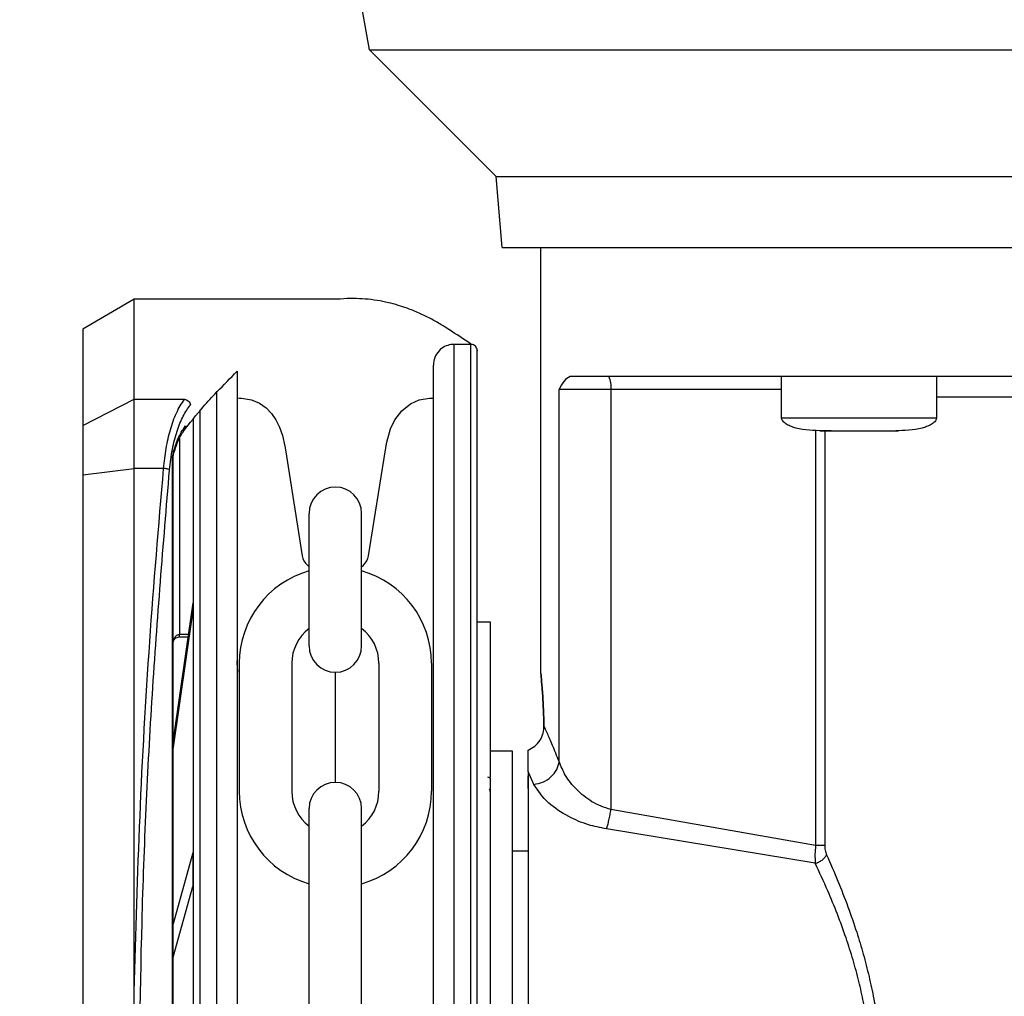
# Model space of a CAD drawing. Header units: inches. Extents: x 170 to 312, y 215 to 248.
# Tile 254 of 256: x 231.41 to 231.598, y 223.417 to 223.603. Entities that reach past the tile are written whole.
import ezdxf

# ---------------------------------------------------------------- set-up
doc = ezdxf.new("R2010")
doc.units = ezdxf.units.IN
doc.header["$LTSCALE"] = 0.25
doc.header["$MEASUREMENT"] = 0
doc.layers.add('ANNOTATIONS', color=1, linetype='Continuous')
doc.layers.add('STANDARD MOTOR RH', color=7, linetype='Continuous')
doc.styles.add('ARIAL', font='arial.ttf', dxfattribs={"height": 0.09375})
doc.dimstyles.new('STANDARD$0', dxfattribs={"dimtxt": 0.09375, "dimasz": 0.09375, "dimexe": 0.03125, "dimexo": 0.046875, "dimgap": 0.09, "dimtad": 0, "dimtih": 1, "dimtoh": 1, "dimdec": 4, "dimzin": 0, "dimdsep": 46, "dimtxsty": 'ARIAL', "dimcen": 0.09, "dimadec": 0, "dimazin": 0, "dimtfac": 1, "dimtdec": 4, "dimtofl": 0, "dimtmove": 0, "dimatfit": 1, "dimfxl": 1, "dimtolj": 1, "dimtzin": 0, "dimarcsym": 0})

# ---------------------------------------------------------------- blocks, each defined once
blk = doc.blocks.new('*D121')
at = {"layer": 'ANNOTATIONS', "color": 0, "lineweight": -2, "transparency": 16777216}
for p, q in [((230.8449340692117, 223.5869874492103), (230.8449340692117, 225.1541471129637)), ((231.9385526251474, 224.5800096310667), (231.9385526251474, 225.1541471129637)), ((230.9386840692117, 225.1228971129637), (231.1066333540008, 225.1228971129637)), ((231.8448026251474, 225.1228971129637), (231.6768533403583, 225.1228971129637))]:
    blk.add_line(p, q, dxfattribs=at)
at = {"layer": 'ANNOTATIONS', "color": 0, "transparency": 16777216}
for points in [[(230.9386840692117, 225.1385221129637), (230.9386840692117, 225.1072721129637), (230.8449340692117, 225.1228971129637)], [(231.8448026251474, 225.1385221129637), (231.8448026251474, 225.1072721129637), (231.9385526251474, 225.1228971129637)]]:
    blk.add_solid(points, dxfattribs=at)
at = {"layer": 'defpoints', "color": 0, "transparency": 16777216}
for p in [(230.8449340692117, 225.1228971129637), (231.9385526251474, 224.5331346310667), (230.8449340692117, 223.5401124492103)]:
    blk.add_point(p, dxfattribs=at)
at = {"layer": 'ANNOTATIONS', "color": 0, "transparency": 16777216, "insert": (231.3917433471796, 225.1228971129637), "char_height": 0.09375, "attachment_point": 5, "style": 'ARIAL'}
blk.add_mtext('\\A1;17 3/8"', dxfattribs=at)
blk = doc.blocks.new('*D135')
at = {"layer": 'ANNOTATIONS', "color": 0, "lineweight": -2, "transparency": 16777216}
for p, q in [((230.8449352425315, 223.5869874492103), (230.8449352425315, 225.5878608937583)), ((232.0683081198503, 225.0132571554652), (232.0683081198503, 225.5878608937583)), ((230.9386852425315, 225.5566108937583), (231.2755255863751, 225.5566108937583)), ((231.9745581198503, 225.5566108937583), (231.6377177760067, 225.5566108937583))]:
    blk.add_line(p, q, dxfattribs=at)
at = {"layer": 'ANNOTATIONS', "color": 0, "transparency": 16777216}
for points in [[(230.9386852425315, 225.5722358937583), (230.9386852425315, 225.5409858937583), (230.8449352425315, 225.5566108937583)], [(231.9745581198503, 225.5722358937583), (231.9745581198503, 225.5409858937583), (232.0683081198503, 225.5566108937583)]]:
    blk.add_solid(points, dxfattribs=at)
at = {"layer": 'defpoints', "color": 0, "transparency": 16777216}
for p in [(232.0683081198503, 225.5566108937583), (232.0683081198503, 224.9663821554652), (230.8449352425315, 223.5401124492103)]:
    blk.add_point(p, dxfattribs=at)
at = {"layer": 'ANNOTATIONS', "color": 0, "transparency": 16777216, "insert": (231.4566216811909, 225.5566108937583), "char_height": 0.09375, "attachment_point": 5, "style": 'ARIAL'}
blk.add_mtext('\\A1;20"', dxfattribs=at)

msp = doc.modelspace()

# ---------------------------------------------------------------- linework, layer by layer
at = {"layer": 'STANDARD MOTOR RH'}
for p, q in [((231.4771423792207, 223.5971076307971), (231.4655631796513, 223.6627742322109)), ((231.5012891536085, 223.5729612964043), (231.4771423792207, 223.5971076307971)), ((231.5619215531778, 223.5971076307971), (231.6825926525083, 223.5971076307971)), ((231.5024733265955, 223.5594276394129), (231.5012891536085, 223.5729612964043)), ((231.5098555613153, 223.4782268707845), (231.5098551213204, 223.5594276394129)), ((231.4323380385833, 223.5495842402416), (231.422495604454, 223.5439015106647)), ((231.4714379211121, 223.5495848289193), (231.4323380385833, 223.5495842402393)), ((231.4323383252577, 223.5305428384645), (231.4323380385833, 223.5495842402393)), ((231.422495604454, 223.5439015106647), (231.4224958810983, 223.5255263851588)), ((231.496486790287, 223.5409730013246), (231.4932879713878, 223.5409729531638)), ((231.4932902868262, 223.3871812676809), (231.4932879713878, 223.5409729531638)), ((231.4964891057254, 223.3871813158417), (231.496486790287, 223.5409730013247)), ((231.5557329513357, 223.5269472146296), (231.5557328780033, 223.5348213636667)), ((231.5852604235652, 223.5348213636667), (231.5852604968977, 223.5269472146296)), ((231.4480125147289, 223.532079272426), (231.4480146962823, 223.3871805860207)), ((231.5133255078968, 223.4614284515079), (231.5133250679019, 223.53236091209)), ((231.5557328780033, 223.53236091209), (231.5133250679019, 223.53236091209)), ((231.5232026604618, 223.53236091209), (231.5232031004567, 223.4523058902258)), ((231.4224958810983, 223.5255263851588), (231.4323383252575, 223.5305428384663)), ((231.4323383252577, 223.5305428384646), (231.4418945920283, 223.5305430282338)), ((231.4323385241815, 223.5173303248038), (231.4323383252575, 223.5305428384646)), ((231.4519495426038, 223.5307508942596), (231.4523769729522, 223.5307432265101)), ((231.4889597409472, 223.5307432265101), (231.4893511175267, 223.5307432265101)), ((231.4448137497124, 223.5285002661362), (231.4448158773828, 223.3871805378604)), ((231.4224958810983, 223.5255263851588), (231.422496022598, 223.5161279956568)), ((231.5557329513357, 223.5269472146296), (231.5852604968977, 223.5269472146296)), ((231.5621955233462, 223.5245982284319), (231.5621959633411, 223.4454032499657)), ((231.5651641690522, 223.5244867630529), (231.5631148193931, 223.5244867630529)), ((231.563943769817, 223.5244867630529), (231.5639442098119, 223.4454032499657)), ((231.5758292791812, 223.5244867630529), (231.5759381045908, 223.5244867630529)), ((231.5778786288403, 223.5244867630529), (231.5775374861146, 223.5244867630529)), ((231.4409506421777, 223.5230920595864), (231.4409512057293, 223.4856615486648)), ((231.4397203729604, 223.5200525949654), (231.4398240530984, 223.5205458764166)), ((231.439720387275, 223.5190946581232), (231.4397692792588, 223.5197618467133)), ((231.4397692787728, 223.519761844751), (231.4398211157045, 223.520132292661)), ((231.4611340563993, 223.5208588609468), (231.4643469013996, 223.5006633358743)), ((231.4769898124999, 223.5006633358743), (231.480202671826, 223.5208588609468)), ((231.4396225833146, 223.5190946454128), (231.4397203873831, 223.519094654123)), ((231.4396265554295, 223.2552683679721), (231.4396225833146, 223.5190946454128)), ((231.4397243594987, 223.2552683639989), (231.4397203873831, 223.5190946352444)), ((231.422496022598, 223.5161279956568), (231.4323385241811, 223.5173303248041)), ((231.422496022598, 223.5161279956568), (231.4224999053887, 223.2582346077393)), ((231.4323400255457, 223.4176102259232), (231.4323385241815, 223.5173303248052)), ((231.4379189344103, 223.5173302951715), (231.4323385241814, 223.5173303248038)), ((231.4656624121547, 223.4834715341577), (231.4656624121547, 223.508752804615)), ((231.4756743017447, 223.4834715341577), (231.4756743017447, 223.508752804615)), ((231.4653322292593, 223.4988608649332), (231.4656624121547, 223.4985669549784)), ((231.4756743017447, 223.4985669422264), (231.4760044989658, 223.4988608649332)), ((231.44351214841, 223.4917239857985), (231.439721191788, 223.4656663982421)), ((231.44351214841, 223.4917239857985), (231.4435121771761, 223.4898133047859)), ((231.4397212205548, 223.4637557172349), (231.4435121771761, 223.4898133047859)), ((231.4977232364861, 223.4880683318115), (231.500183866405, 223.4880682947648)), ((231.4977232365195, 223.488070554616), (231.5001838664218, 223.4880705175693)), ((231.500183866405, 223.4880682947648), (231.500183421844, 223.4585407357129)), ((231.5001838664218, 223.4880705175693), (231.5001838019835, 223.4837904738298)), ((231.4426301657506, 223.4856615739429), (231.4409512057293, 223.4856615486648)), ((231.4409512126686, 223.485200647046), (231.4409512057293, 223.4856615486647)), ((231.4409512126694, 223.4852005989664), (231.4425631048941, 223.4852006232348)), ((231.4523539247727, 223.4801749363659), (231.4523539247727, 223.4557556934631)), ((231.4623658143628, 223.4801749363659), (231.4623658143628, 223.4557556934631)), ((231.4706683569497, 223.4574650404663), (231.4706683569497, 223.4784655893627)), ((231.4789708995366, 223.4801749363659), (231.4789708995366, 223.4557556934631)), ((231.4889827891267, 223.4801749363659), (231.4889827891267, 223.4557556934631)), ((231.5001853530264, 223.4634629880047), (231.5043685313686, 223.4634629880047)), ((231.5073951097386, 223.4595493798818), (231.5073951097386, 223.4636184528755)), ((231.4996594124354, 223.4585414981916), (231.5001854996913, 223.4583156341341)), ((231.5001854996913, 223.4583156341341), (231.5001854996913, 223.4585414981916)), ((231.5085198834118, 223.4570818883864), (231.5073951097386, 223.4595493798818)), ((231.5073951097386, 223.4563250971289), (231.5073951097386, 223.4586881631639)), ((231.4656624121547, 223.4014228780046), (231.4656624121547, 223.4524590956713)), ((231.4756743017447, 223.4014228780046), (231.4756743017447, 223.4524590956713)), ((231.5621959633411, 223.4454032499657), (231.5232031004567, 223.4523058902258)), ((231.5621415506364, 223.4420287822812), (231.5223484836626, 223.4485993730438)), ((231.4435128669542, 223.4439980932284), (231.4397217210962, 223.430509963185)), ((231.4435128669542, 223.4439980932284), (231.4435129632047, 223.4376051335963)), ((231.5043685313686, 223.444393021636), (231.5073951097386, 223.444393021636)), ((231.4397218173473, 223.4241170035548), (231.4435129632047, 223.4376051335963))]:
    msp.add_line(p, q, dxfattribs=at)
at = {"layer": 'STANDARD MOTOR RH', "flags": 128}
for points in [[(231.4771423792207, 223.5971076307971), (231.5013047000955, 223.5971076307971), (231.5079754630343, 223.5971070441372), (231.5514854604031, 223.5971070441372), (231.5619215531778, 223.5971076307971)], [(231.5012891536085, 223.5729612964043), (231.505205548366, 223.5729612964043), (231.5082289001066, 223.5729607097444), (231.6114510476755, 223.5729607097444), (231.6227342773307, 223.5729612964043), (231.7145604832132, 223.5729612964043), (231.7252670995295, 223.5729618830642), (231.7719982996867, 223.5729618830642), (231.7796178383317, 223.572962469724), (231.8097802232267, 223.572962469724), (231.8119518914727, 223.5729630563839), (231.8136965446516, 223.5729630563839)], [(231.5024733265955, 223.5594276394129), (231.6805974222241, 223.5594276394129), (231.6919880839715, 223.5594282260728), (231.754146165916, 223.5594282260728), (231.7629330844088, 223.5594288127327), (231.8017966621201, 223.5594288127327), (231.8056255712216, 223.5594293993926), (231.8125125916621, 223.5594293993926)], [(231.4523769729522, 223.5307432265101), (231.4527739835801, 223.5307329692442), (231.454659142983, 223.5303974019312), (231.4561953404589, 223.5297345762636), (231.4574648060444, 223.5288467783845), (231.4585043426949, 223.5277889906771), (231.4593462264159, 223.5265840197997), (231.4600395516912, 223.5251756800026), (231.4605760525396, 223.5235779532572), (231.4610148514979, 223.5215774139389), (231.4611340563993, 223.5208588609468)], [(231.480202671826, 223.5208588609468), (231.4804602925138, 223.5223101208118), (231.4811652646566, 223.5248381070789), (231.4819739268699, 223.5265558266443), (231.4833061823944, 223.528317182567), (231.4850128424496, 223.5296604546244), (231.4866439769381, 223.5303869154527), (231.4885822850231, 223.530733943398), (231.4889600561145, 223.5307432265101)], [(231.7297257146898, 223.5308854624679), (231.7258129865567, 223.5308854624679), (231.7179251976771, 223.530884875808), (231.6422729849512, 223.530884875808), (231.63250891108, 223.5308842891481), (231.5852604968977, 223.5308842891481)], [(231.5043685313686, 223.4634629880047), (231.5043685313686, 223.4433898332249), (231.5043686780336, 223.4376910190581), (231.5043686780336, 223.4178355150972), (231.5043688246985, 223.4105961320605), (231.5043688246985, 223.3957671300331), (231.5043689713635, 223.3883775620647), (231.5043689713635, 223.3674983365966), (231.5043691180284, 223.3612826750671), (231.5043691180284, 223.3372348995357), (231.5043692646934, 223.335943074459), (231.5043692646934, 223.3355101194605)]]:
    msp.add_lwpolyline(points, dxfattribs=at)
at = {"layer": 'STANDARD MOTOR RH'}
for centre, radius, start, end in [((231.5193396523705, 223.5329572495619), 0.003908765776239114, 351.2244486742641, 28.48352643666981), ((231.4706683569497, 223.508752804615), 0.005005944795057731, 7.016709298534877e-15, 180), ((231.4673617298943, 223.5011408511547), 0.003052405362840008, 188.9999999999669, 228.3263490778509), ((231.4739749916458, 223.5011408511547), 0.003052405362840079, 311.6736509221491, 351.0000000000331), ((231.4706683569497, 223.4801749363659), 0.01831443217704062, 105.8627163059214, 180), ((231.4706683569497, 223.4801749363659), 0.01831443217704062, 7.016709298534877e-15, 74.1372836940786), ((231.4706683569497, 223.4801749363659), 0.008302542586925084, 127.0808355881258, 180), ((231.4706683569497, 223.4801749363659), 0.008302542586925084, 7.016709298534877e-15, 52.91916441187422), ((231.4706683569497, 223.4834715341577), 0.005005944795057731, 180, 7.016709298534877e-15), ((231.4706683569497, 223.4524590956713), 0.005005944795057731, 7.016709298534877e-15, 180), ((231.4706683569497, 223.4557556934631), 0.01831443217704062, 180, 254.1372836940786), ((231.4706683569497, 223.4557556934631), 0.008302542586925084, 180, 232.9191644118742), ((231.4706683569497, 223.4557556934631), 0.01831443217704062, 285.8627163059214, 7.016709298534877e-15), ((231.4706683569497, 223.4557556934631), 0.008302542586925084, 307.0808355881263, 7.016709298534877e-15)]:
    msp.add_arc(centre, radius, start, end, dxfattribs=at)
for points, knots in [([(231.4966468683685, 223.5409643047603), (231.4965811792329, 223.5410071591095), (231.4965154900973, 223.5410500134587), (231.4964498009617, 223.5410928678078), (231.4950659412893, 223.541995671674), (231.493682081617, 223.5428984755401), (231.4922982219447, 223.5438012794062), (231.4918160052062, 223.5441158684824), (231.4906538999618, 223.5448740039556), (231.488761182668, 223.5459251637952), (231.4865886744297, 223.5469811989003), (231.4845416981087, 223.5478041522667), (231.4825889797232, 223.5484510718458), (231.4806983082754, 223.5489576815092), (231.4785904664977, 223.5493738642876), (231.4763965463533, 223.5496394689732), (231.4740421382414, 223.5497323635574), (231.4724089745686, 223.549688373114), (231.4714927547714, 223.5495908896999), (231.4714379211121, 223.5495848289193)], [-0.2026574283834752, -0.2026574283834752, -0.2026574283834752, -0.2026574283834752, -0.1934736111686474, -0.1934736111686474, -0.1934736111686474, 0, 0, 0, 0.06741739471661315, 0.1624707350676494, 0.2623543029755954, 0.3670685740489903, 0.4432677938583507, 0.5291235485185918, 0.6246357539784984, 0.7298042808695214, 0.8268099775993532, 0.9437281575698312, 0.9511714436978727, 0.9511714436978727, 0.9511714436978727, 0.9511714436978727]), ([(231.4932879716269, 223.5409570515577), (231.4930871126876, 223.5409595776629), (231.4924686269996, 223.5409391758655), (231.4914374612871, 223.5405882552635), (231.4903238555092, 223.5397554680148), (231.4895080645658, 223.5385091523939), (231.4894019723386, 223.5375138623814), (231.4893510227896, 223.5370358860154)], [0.08048410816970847, 0.08048410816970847, 0.08048410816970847, 0.08048410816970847, 0.170358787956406, 0.3583268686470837, 0.5560887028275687, 0.7868168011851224, 1, 1, 1, 1]), ([(231.497717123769, 223.5397427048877), (231.4977156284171, 223.5397872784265), (231.4977096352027, 223.539965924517), (231.4976186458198, 223.5402806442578), (231.4973747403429, 223.5406317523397), (231.4970250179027, 223.5408704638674), (231.4967047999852, 223.5409775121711), (231.4965206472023, 223.540963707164), (231.496470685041, 223.5409599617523)], [0, 0, 0, 0, 0.06890365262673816, 0.2761586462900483, 0.4958689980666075, 0.715579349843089, 0.9228343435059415, 1, 1, 1, 1]), ([(231.4977194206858, 223.3871813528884), (231.4977193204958, 223.3938359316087), (231.4977191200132, 223.4071519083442), (231.4977188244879, 223.4267806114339), (231.4977185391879, 223.4457301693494), (231.4977182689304, 223.4636806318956), (231.4977180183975, 223.4803210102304), (231.4977177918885, 223.495365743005), (231.4977175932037, 223.5085624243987), (231.497717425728, 223.5196862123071), (231.4977172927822, 223.5285165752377), (231.4977171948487, 223.5350213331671), (231.497717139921, 223.5386700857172), (231.4977171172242, 223.5401768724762), (231.4977171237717, 223.5397426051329), (231.4977171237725, 223.5397425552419)], [0, 0, 0, 0, 0.0833060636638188, 0.1666974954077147, 0.2499975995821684, 0.3333024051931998, 0.4166951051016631, 0.4999952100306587, 0.5833002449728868, 0.6666928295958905, 0.7499928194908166, 0.8332978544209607, 0.9166904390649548, 0.999990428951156, 1, 1, 1, 1]), ([(231.4893532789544, 223.3871812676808), (231.4893531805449, 223.3937175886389), (231.4893529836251, 223.4067969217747), (231.4893526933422, 223.4260774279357), (231.4893524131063, 223.4446906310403), (231.4893521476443, 223.4623225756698), (231.4893519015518, 223.4786680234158), (231.4893516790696, 223.4934452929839), (231.4893514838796, 223.5064098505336), (231.4893513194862, 223.5173289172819), (231.4893511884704, 223.5260310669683), (231.4893510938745, 223.5323142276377), (231.4893510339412, 223.5362951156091), (231.4893510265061, 223.5367890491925), (231.4893510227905, 223.5370358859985)], [0, 0, 0, 0, 0.08330446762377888, 0.166694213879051, 0.2499999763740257, 0.3333008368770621, 0.4166943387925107, 0.4999999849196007, 0.5833008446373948, 0.6666942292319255, 0.7499999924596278, 0.8333009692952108, 0.9166943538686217, 1, 1, 1, 1]), ([(231.4416526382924, 223.5243175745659), (231.4429184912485, 223.5259450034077), (231.4450082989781, 223.5286317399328), (231.4471585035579, 223.530959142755), (231.4480125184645, 223.5318311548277), (231.4480417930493, 223.5318610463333), (231.4480710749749, 223.5318908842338), (231.4481003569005, 223.5319207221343), (231.4493833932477, 223.5332281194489), (231.4506664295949, 223.5345355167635), (231.4519494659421, 223.5358429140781)], [0, 0, 0, 0, 0.3080244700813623, 0.5085202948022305, 0.5085202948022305, 0.5085202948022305, 0.5153930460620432, 0.5153930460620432, 0.5153930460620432, 0.8165340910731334, 0.8165340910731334, 0.8165340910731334, 0.8165340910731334]), ([(231.4519494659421, 223.5358429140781), (231.4519494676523, 223.5357293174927), (231.4519494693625, 223.5356157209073), (231.4519494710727, 223.5355021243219), (231.4519494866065, 223.5344703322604), (231.4519495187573, 223.5323347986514), (231.4519496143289, 223.5259868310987), (231.4519497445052, 223.5173404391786), (231.4519499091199, 223.5064066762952), (231.4519501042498, 223.4934461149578), (231.4519503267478, 223.4786677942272), (231.4519505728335, 223.4623228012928), (231.4519508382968, 223.444690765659), (231.4519511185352, 223.4260774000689), (231.4519514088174, 223.4067969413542), (231.4519516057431, 223.3937172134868), (231.4519517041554, 223.3871807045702)], [-0.009409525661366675, -0.009409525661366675, -0.009409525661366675, -0.009409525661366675, 0, 0, 0, 0.08546624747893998, 0.1768922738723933, 0.268313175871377, 0.3598353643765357, 0.4512615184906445, 0.5426821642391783, 0.6342044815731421, 0.7256307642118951, 0.8170515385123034, 0.9085726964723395, 1, 1, 1, 1]), ([(231.5154015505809, 223.5348213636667), (231.5150043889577, 223.5346080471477), (231.5142246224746, 223.5341892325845), (231.5136211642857, 223.5329627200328), (231.5133250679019, 223.53236091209)], [0, 0, 0, 0, 0.5093340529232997, 1, 1, 1, 1]), ([(231.7988710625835, 223.5348231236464), (231.7971935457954, 223.5348228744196), (231.7938384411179, 223.5348223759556), (231.7868028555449, 223.5348225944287), (231.7783989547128, 223.5348224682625), (231.7685717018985, 223.5348227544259), (231.7574777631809, 223.534821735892), (231.7452317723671, 223.5348220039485), (231.7319776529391, 223.5348219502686), (231.7178670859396, 223.5348218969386), (231.7030626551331, 223.5348221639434), (231.6877349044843, 223.5348211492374), (231.6720588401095, 223.5348214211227), (231.6562156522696, 223.5348213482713), (231.6403871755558, 223.5348213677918), (231.6247551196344, 223.5348213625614), (231.6094996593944, 223.5348213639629), (231.5947956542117, 223.5348213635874), (231.5808128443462, 223.534821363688), (231.567710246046, 223.534821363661), (231.5556409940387, 223.5348213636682), (231.5447435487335, 223.5348213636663), (231.5351334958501, 223.5348213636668), (231.526962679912, 223.5348213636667), (231.5201737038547, 223.5348213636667), (231.5169922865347, 223.5348213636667), (231.5154015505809, 223.5348213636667)], [0, 0, 0, 0, 0.04166450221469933, 0.08333077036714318, 0.1249996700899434, 0.1666645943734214, 0.2083321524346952, 0.2499994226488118, 0.2916659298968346, 0.3333317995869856, 0.3749983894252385, 0.41666595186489, 0.4583324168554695, 0.4999992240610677, 0.5416660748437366, 0.583332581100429, 0.6249995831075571, 0.666666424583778, 0.7083332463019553, 0.7499985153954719, 0.7916666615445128, 0.8333329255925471, 0.8749985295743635, 0.9166671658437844, 0.9583328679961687, 1, 1, 1, 1]), ([(231.4379189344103, 223.5173302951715), (231.4380618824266, 223.5186156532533), (231.438353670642, 223.5212393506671), (231.4391964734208, 223.5248246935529), (231.4403612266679, 223.5281418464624), (231.4413658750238, 223.5297150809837), (231.4418945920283, 223.5305430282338)], [0, 0, 0, 0, 0.2282311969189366, 0.4658698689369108, 0.7189029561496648, 0.9999999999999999, 0.9999999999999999, 0.9999999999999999, 0.9999999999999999]), ([(231.4390514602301, 223.5170701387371), (231.4392113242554, 223.5183911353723), (231.4395311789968, 223.5210341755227), (231.4404526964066, 223.5244858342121), (231.4416129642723, 223.5274183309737), (231.4425555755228, 223.5287772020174), (231.4430270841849, 223.5294569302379)], [0, 0, 0, 0, 0.2496836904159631, 0.4995652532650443, 0.7496748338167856, 1, 1, 1, 1]), ([(231.4418945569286, 223.5305429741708), (231.4420290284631, 223.5305063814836), (231.4423026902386, 223.5304319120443), (231.442658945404, 223.5301626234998), (231.442921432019, 223.5298239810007), (231.4429929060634, 223.5295756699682), (231.4430270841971, 223.529456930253)], [0, 0, 0, 0, 0.2523826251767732, 0.513621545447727, 0.7674189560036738, 1, 1, 1, 1]), ([(231.4398240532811, 223.5205458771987), (231.4400676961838, 223.5213373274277), (231.4406863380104, 223.523346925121), (231.4415541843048, 223.5246419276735), (231.442080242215, 223.5254269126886)], [0, 0, 0, 0, 0.3938351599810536, 1, 1, 1, 1]), ([(231.442080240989, 223.5254269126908), (231.4420921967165, 223.5253481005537), (231.442115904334, 223.5251918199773), (231.4420798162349, 223.5249608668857), (231.4420126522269, 223.5248272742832), (231.4419788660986, 223.5247600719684)], [0, 0, 0, 0, 0.335804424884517, 0.6658835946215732, 1, 1, 1, 1]), ([(231.4435834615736, 223.5267188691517), (231.443583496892, 223.5243729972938), (231.4435835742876, 223.5192323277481), (231.4435837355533, 223.5085210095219), (231.4435839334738, 223.4953750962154), (231.4435841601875, 223.4803167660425), (231.4435844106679, 223.4636798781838), (231.4435846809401, 223.445728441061), (231.4435849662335, 223.426779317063), (231.4435852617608, 223.4071504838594), (231.4435854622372, 223.3938349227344), (231.4435855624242, 223.3871805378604)], [0, 0, 0, 0, 0.09501659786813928, 0.2082163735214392, 0.3212904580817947, 0.4343712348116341, 0.5475710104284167, 0.6606452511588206, 0.7737261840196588, 0.886920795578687, 1, 1, 1, 1]), ([(231.5629918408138, 223.5244867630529), (231.5612415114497, 223.5245700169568), (231.5591478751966, 223.5246696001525), (231.5569696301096, 223.5255444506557), (231.5563166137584, 223.5259453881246), (231.5559382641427, 223.5263366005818), (231.5557440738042, 223.5266810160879), (231.5557396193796, 223.5269205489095), (231.5557374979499, 223.5270346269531)], [0, 0, 0, 0, 0.6348033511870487, 0.7593126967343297, 0.8593888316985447, 0.9131484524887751, 0.9586367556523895, 1, 1, 1, 1]), ([(231.585255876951, 223.5270346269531), (231.5852537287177, 223.52692076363), (231.5852492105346, 223.5266812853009), (231.5850553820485, 223.52633666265), (231.5846767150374, 223.5259454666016), (231.5840238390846, 223.5255444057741), (231.5818455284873, 223.5246696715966), (231.5797519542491, 223.5245700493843), (231.5780016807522, 223.5244867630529)], [0, 0, 0, 0, 0.0412916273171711, 0.08684490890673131, 0.1406116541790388, 0.2406821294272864, 0.3651937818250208, 1, 1, 1, 1]), ([(231.4398949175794, 223.52030045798), (231.4401703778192, 223.5211530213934), (231.4407492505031, 223.5229446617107), (231.4415386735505, 223.5241080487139), (231.4419524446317, 223.5247178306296)], [0, 0, 0, 0, 0.475856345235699, 1, 1, 1, 1]), ([(231.5629918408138, 223.5244867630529), (231.5631046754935, 223.5244867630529), (231.5633303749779, 223.5244867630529), (231.5650659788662, 223.5244867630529), (231.567546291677, 223.5244867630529), (231.569513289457, 223.5244867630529), (231.570496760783, 223.5244867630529)], [0, 0, 0, 0, 0.2499386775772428, 0.4999440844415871, 0.7499790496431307, 1, 1, 1, 1]), ([(231.570496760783, 223.5244867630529), (231.5714802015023, 223.5244867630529), (231.5734471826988, 223.5244867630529), (231.5759275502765, 223.5244867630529), (231.5776630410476, 223.5244867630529), (231.5778888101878, 223.5244867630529), (231.5780016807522, 223.5244867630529)], [0, 0, 0, 0, 0.2500156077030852, 0.5000565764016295, 0.7500593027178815, 1, 1, 1, 1]), ([(231.439622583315, 223.5190946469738), (231.4396279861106, 223.5192418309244), (231.4396401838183, 223.5195741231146), (231.4396916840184, 223.5198814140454), (231.4397203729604, 223.5200525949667)], [0, 0, 0, 0, 0.4429353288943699, 1, 1, 1, 1]), ([(231.4397692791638, 223.5197618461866), (231.4397880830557, 223.5198069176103), (231.4398256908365, 223.5198970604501), (231.4397554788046, 223.5200007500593), (231.4397203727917, 223.5200525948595)], [0, 0, 0, 0, 0.500000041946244, 1, 1, 1, 1]), ([(231.4398211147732, 223.5201322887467), (231.4398583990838, 223.5201944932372), (231.439932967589, 223.5203189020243), (231.439860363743, 223.5204702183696), (231.4398240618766, 223.5205458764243)], [0, 0, 0, 0, 0.5000007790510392, 1, 1, 1, 1]), ([(231.4323400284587, 223.4176022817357), (231.4326504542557, 223.4287430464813), (231.4332723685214, 223.4510627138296), (231.4351352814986, 223.48438320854), (231.4369898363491, 223.5063335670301), (231.4379189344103, 223.5173302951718)], [0, 0, 0, 0, 0.3321382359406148, 0.6654134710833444, 1, 1, 1, 1]), ([(231.4331542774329, 223.3871824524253), (231.4332857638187, 223.4017371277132), (231.4335487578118, 223.4308488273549), (231.4355253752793, 223.4743153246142), (231.437875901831, 223.5028161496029), (231.4390514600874, 223.517070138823)], [0, 0, 0, 0, 0.3332416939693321, 0.6665371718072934, 1, 1, 1, 1]), ([(231.4390514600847, 223.5170701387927), (231.4389973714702, 223.5170972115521), (231.4388867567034, 223.5171525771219), (231.4386093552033, 223.5172288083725), (231.4382776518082, 223.5172925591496), (231.4380367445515, 223.5173179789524), (231.4379189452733, 223.5173304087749)], [0, 0, 0, 0, 0.2444909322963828, 0.5000000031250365, 0.755509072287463, 1, 1, 1, 1]), ([(231.4397209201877, 223.4839120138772), (231.4397359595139, 223.4841255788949), (231.4397654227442, 223.4845439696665), (231.4399756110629, 223.4850269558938), (231.4402208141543, 223.4853391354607), (231.4404388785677, 223.4855174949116), (231.4406862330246, 223.4856381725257), (231.4408636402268, 223.4856538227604), (231.4409511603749, 223.4856615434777)], [0, 0, 0, 0, 0.2718919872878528, 0.5326579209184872, 0.656675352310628, 0.7753569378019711, 0.8891770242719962, 1, 1, 1, 1]), ([(231.439743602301, 223.4840876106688), (231.4397547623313, 223.4841774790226), (231.4397884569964, 223.484448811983), (231.4400391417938, 223.4848286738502), (231.4404613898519, 223.4851543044), (231.440797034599, 223.4851852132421), (231.4409635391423, 223.4852005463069)], [0, 0, 0, 0, 0.1487405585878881, 0.4490815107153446, 0.7267038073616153, 1, 1, 1, 1]), ([(231.4520809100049, 223.4784757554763), (231.4520362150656, 223.47896863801), (231.451973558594, 223.4796595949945), (231.4519554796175, 223.4804258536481), (231.4519502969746, 223.4806455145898)], [0, 0, 0, 0, 0.7133331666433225, 1, 1, 1, 1]), ([(231.5104328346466, 223.4683076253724), (231.510386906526, 223.4696837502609), (231.5102949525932, 223.4724389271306), (231.5100754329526, 223.4756538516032), (231.5099013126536, 223.4777477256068), (231.5098327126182, 223.4784661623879), (231.5099013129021, 223.477747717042), (231.5100754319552, 223.4756538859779), (231.5102949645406, 223.4724386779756), (231.5103869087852, 223.4696837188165), (231.5104328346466, 223.4683076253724)], [0, 0, 0, 0, 0.1249630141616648, 0.2501918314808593, 0.375240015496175, 0.4999929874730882, 0.6247459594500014, 0.7497941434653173, 0.8750229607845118, 1, 1, 1, 1]), ([(231.5073951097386, 223.4636184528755), (231.5078458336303, 223.4638411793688), (231.5087473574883, 223.4642866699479), (231.5097409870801, 223.4654514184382), (231.5103588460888, 223.4668432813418), (231.5104081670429, 223.4678194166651), (231.5104328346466, 223.4683076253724)], [0, 0, 0, 0, 0.2499563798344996, 0.4999549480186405, 0.7499052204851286, 1, 1, 1, 1]), ([(231.5133255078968, 223.4614284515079), (231.5128919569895, 223.4624915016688), (231.5120483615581, 223.4645599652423), (231.5110728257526, 223.4668401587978), (231.5106418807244, 223.4678282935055), (231.5104328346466, 223.4683076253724)], [0, 0, 0, 0, 0.3525121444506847, 0.6859116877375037, 0.9999999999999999, 0.9999999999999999, 0.9999999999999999, 0.9999999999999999]), ([(231.5085198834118, 223.4570818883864), (231.5090912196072, 223.4571873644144), (231.5102747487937, 223.4574058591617), (231.5118293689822, 223.4584349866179), (231.5129670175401, 223.4598413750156), (231.5132088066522, 223.4609118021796), (231.5133255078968, 223.4614284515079)], [0, 0, 0, 0, 0.2413737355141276, 0.5000083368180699, 0.7586754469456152, 1, 1, 1, 1]), ([(231.5232031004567, 223.4523058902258), (231.5225610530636, 223.4524827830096), (231.5212618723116, 223.4528407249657), (231.5189380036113, 223.4540731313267), (231.5165223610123, 223.4560686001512), (231.5143784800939, 223.4587705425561), (231.5136771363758, 223.4605408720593), (231.5133255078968, 223.4614284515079)], [0, 0, 0, 0, 0.1182711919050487, 0.2393213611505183, 0.4883332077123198, 0.7434686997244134, 1, 1, 1, 1]), ([(231.5001854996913, 223.4583156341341), (231.5001854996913, 223.4581569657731), (231.5001854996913, 223.4578198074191), (231.5001854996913, 223.4568746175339), (231.5001854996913, 223.456070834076), (231.5001854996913, 223.4554973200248)], [0, 0, 0, 0, 0.2029761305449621, 0.4313090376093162, 1, 1, 1, 1]), ([(231.5073951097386, 223.4595493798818), (231.5073951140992, 223.4577769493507), (231.5073951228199, 223.454232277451), (231.5073950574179, 223.446474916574), (231.5073953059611, 223.4372491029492), (231.5073952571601, 223.4266837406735), (231.5073952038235, 223.4151885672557), (231.5073954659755, 223.4031639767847), (231.5073953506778, 223.3909630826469), (231.5073954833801, 223.383149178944), (231.5073955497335, 223.379242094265)], [0, 0, 0, 0, 0.1250053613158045, 0.2499973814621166, 0.3750018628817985, 0.5000021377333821, 0.624998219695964, 0.7500007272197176, 0.874996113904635, 1, 1, 1, 1]), ([(231.4999980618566, 223.4561842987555), (231.4999981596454, 223.456184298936), (231.5000760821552, 223.4561844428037), (231.5001308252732, 223.4558406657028), (231.5001854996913, 223.4554973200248)], [0, 0, 0, 0, 0.001254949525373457, 1, 1, 1, 1]), ([(231.5223484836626, 223.4485993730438), (231.5211711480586, 223.4488298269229), (231.5185530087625, 223.4493423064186), (231.514702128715, 223.4510532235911), (231.5106861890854, 223.453760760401), (231.5093015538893, 223.455883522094), (231.5085198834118, 223.4570818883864)], [0, 0, 0, 0, 0.1711773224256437, 0.380661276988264, 0.65036365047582, 1, 1, 1, 1]), ([(231.5001854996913, 223.4554973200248), (231.5001854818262, 223.4515040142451), (231.5001854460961, 223.4435174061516), (231.5001857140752, 223.4295927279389), (231.5001855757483, 223.4148084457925), (231.500185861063, 223.3994863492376), (231.5001857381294, 223.3841643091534), (231.5001859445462, 223.3693794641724), (231.5001861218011, 223.3554554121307), (231.5001860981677, 223.3474685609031), (231.5001860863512, 223.3434752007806)], [0, 0, 0, 0, 0.124998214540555, 0.2499963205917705, 0.3749989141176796, 0.4999955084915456, 0.6249968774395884, 0.7499994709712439, 0.8750017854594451, 1, 1, 1, 1]), ([(231.5223484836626, 223.4485993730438), (231.5224285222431, 223.44884063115), (231.5225905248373, 223.4493289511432), (231.5228225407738, 223.4502498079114), (231.52303495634, 223.4512562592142), (231.5231474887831, 223.4519587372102), (231.5232031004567, 223.4523058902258)], [0, 0, 0, 0, 0.2470488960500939, 0.5000408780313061, 0.7529284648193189, 1, 1, 1, 1]), ([(231.5621959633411, 223.4454032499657), (231.5621524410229, 223.4448420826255), (231.5620564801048, 223.4436047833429), (231.5621114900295, 223.4425860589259), (231.5621415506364, 223.4420293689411)], [0, 0, 0, 0, 0.4535421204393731, 1, 1, 1, 1]), ([(231.5639442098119, 223.4454032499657), (231.5638461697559, 223.4454032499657), (231.5636501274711, 223.4454032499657), (231.5632283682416, 223.4454032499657), (231.5627411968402, 223.4454032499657), (231.5623777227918, 223.4454032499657), (231.5621959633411, 223.4454032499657)], [0, 0, 0, 0, 0.2499901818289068, 0.4998839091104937, 0.7499110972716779, 1, 1, 1, 1]), ([(231.5639442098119, 223.4454032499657), (231.5639601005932, 223.4451121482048), (231.5639963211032, 223.4444486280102), (231.5641963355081, 223.4439271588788), (231.5643085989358, 223.4436344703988)], [0, 0, 0, 0, 0.4387232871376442, 1, 1, 1, 1]), ([(231.5621415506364, 223.4420287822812), (231.5623691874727, 223.442102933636), (231.5628351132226, 223.4422547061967), (231.5634744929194, 223.442646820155), (231.5640045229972, 223.4431202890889), (231.564208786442, 223.443465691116), (231.5643085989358, 223.4436344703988)], [0, 0, 0, 0, 0.2442937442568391, 0.5000190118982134, 0.7556863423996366, 1, 1, 1, 1]), ([(231.5643085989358, 223.4436344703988), (231.5650305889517, 223.4420000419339), (231.5664237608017, 223.4388462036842), (231.568358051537, 223.4338768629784), (231.5699791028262, 223.4291894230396), (231.5713190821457, 223.4247455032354), (231.5724193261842, 223.4204888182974), (231.5732937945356, 223.4163796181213), (231.5739591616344, 223.4124455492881), (231.5744362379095, 223.4087065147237), (231.5747513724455, 223.4049576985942), (231.574916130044, 223.4011983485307), (231.5748880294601, 223.3986919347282), (231.5748739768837, 223.3974385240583)], [0, 0, 0, 0, 0.1290318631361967, 0.2489834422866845, 0.3596689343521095, 0.4517581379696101, 0.5420012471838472, 0.6309113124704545, 0.7060594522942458, 0.7802100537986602, 0.8536768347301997, 0.926826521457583, 1, 1, 1, 1]), ([(231.572952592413, 223.3975130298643), (231.5729617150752, 223.3993122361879), (231.5729810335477, 223.4031222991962), (231.5724579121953, 223.4091826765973), (231.5715696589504, 223.4147248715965), (231.5704652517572, 223.4196090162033), (231.5693469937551, 223.4237167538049), (231.5679773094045, 223.4280151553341), (231.5663612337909, 223.4324196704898), (231.5643880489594, 223.4372256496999), (231.562947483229, 223.440305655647), (231.5621415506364, 223.4420287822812)], [0, 0, 0, 0, 0.1082425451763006, 0.2292182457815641, 0.3670312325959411, 0.4518303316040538, 0.5421950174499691, 0.6382021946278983, 0.746058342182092, 0.8579309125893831, 1, 1, 1, 1]), ([(231.4322894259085, 223.3871787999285), (231.4322895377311, 223.3879990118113), (231.4322900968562, 223.3921001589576), (231.4322999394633, 223.3992232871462), (231.4323273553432, 223.4085469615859), (231.4323357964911, 223.4145862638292), (231.4323400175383, 223.4176062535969)], [0, 0, 0, 0, 0.08083862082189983, 0.4042017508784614, 0.7020674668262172, 0.9999999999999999, 0.9999999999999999, 0.9999999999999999, 0.9999999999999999])]:
    msp.add_open_spline(points, degree=3, knots=knots, dxfattribs=at)

# ---------------------------------------------------------------- dimensions: what is measured, and where the dimension line sits
at = {"layer": 'ANNOTATIONS'}
dim = msp.add_linear_dim(base=(232.0683081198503, 225.5566108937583), p1=(230.8449352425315, 223.5401124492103), p2=(232.0683081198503, 224.9663821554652), angle=180, text='20"', dimstyle='STANDARD$0', dxfattribs=at)
dim.commit()
dim.dimension.update_dxf_attribs({"geometry": '*D135', "text_midpoint": (231.4566216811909, 225.5566108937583), "dimtype": 160})
dim = msp.add_linear_dim(base=(230.8449340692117, 225.1228971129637), p1=(231.9385526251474, 224.5331346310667), p2=(230.8449340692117, 223.5401124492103), text='17 3/8"', dimstyle='STANDARD$0', dxfattribs=at)
dim.commit()
dim.dimension.update_dxf_attribs({"geometry": '*D121', "text_midpoint": (231.3917433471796, 225.1228971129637), "dimtype": 160})

doc.saveas('drawing.dxf')
